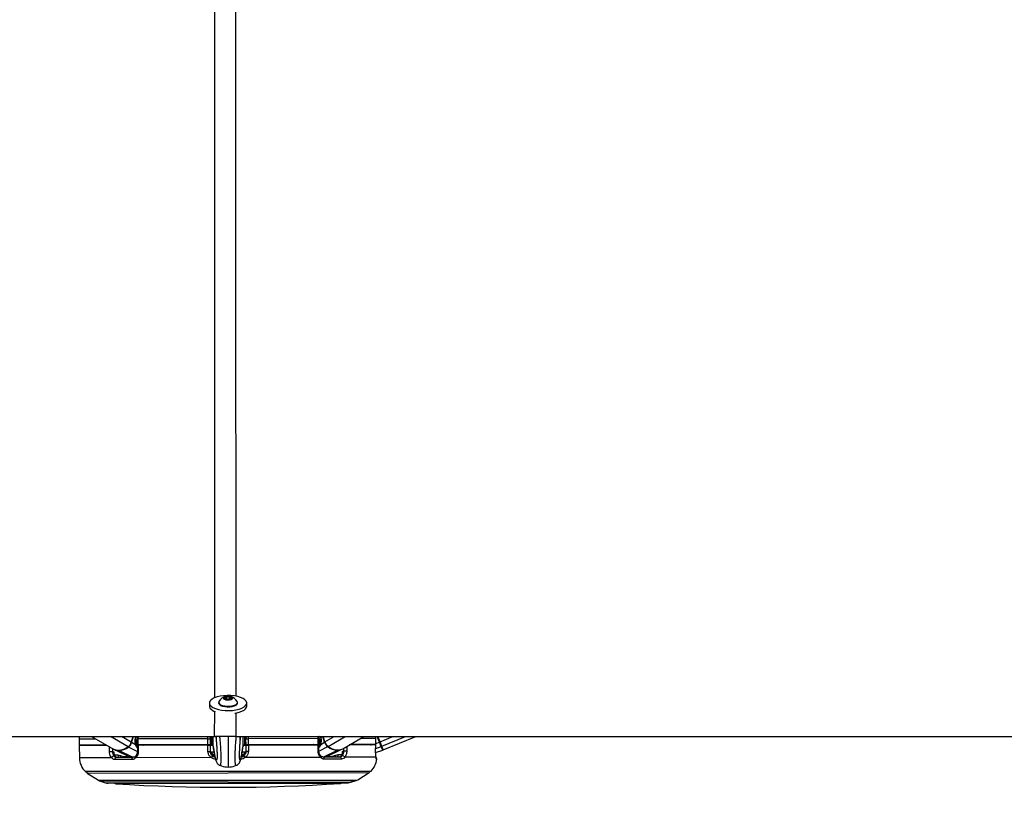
# Model space of a CAD drawing. Header units: millimetres. Extents: x 20 to 26059, y 28 to 17777.
# Tile 33 of 72: x 12293 to 13284, y 6688 to 7491. Entities that reach past the tile are written whole.
import ezdxf

# ---------------------------------------------------------------- set-up
doc = ezdxf.new("R2010")
doc.units = ezdxf.units.MM
doc.header["$LTSCALE"] = 2
doc.layers.add('COMPONENT_GEOMETRY', color=7, linetype='Continuous')
doc.styles.add('SLDTEXTSTYLE0', font='TXT', dxfattribs={"width": 0.75})
doc.dimstyles.new('SLDDIMSTYLE0', dxfattribs={"dimtxt": 150, "dimasz": 6.604, "dimexe": 0, "dimexo": 0.0625, "dimgap": 37.5, "dimtad": 0, "dimtih": 1, "dimtoh": 1, "dimdec": 0, "dimrnd": 1e-09, "dimzin": 12, "dimdsep": 46, "dimtxsty": 'SLDTEXTSTYLE0', "dimsah": 1, "dimcen": 0.09, "dimadec": 0, "dimazin": 3, "dimtfac": 1, "dimtdec": 0, "dimtofl": 0, "dimtmove": 0, "dimatfit": 3, "dimfxl": 1, "dimfrac": 2, "dimtolj": 1, "dimtzin": 12, "dimarcsym": 0})

# ---------------------------------------------------------------- blocks, each defined once
blk = doc.blocks.new('_D_4')
at = {"layer": 'COMPONENT_GEOMETRY', "color": 7}
for p, q in [((14297, 6769.33), (14297, 4759.84)), ((13996.9, 4729.37), (13951.19, 4729.37)), ((13951.19, 4729.37), (13951.19, 4491.25)), ((14597.1, 4729.37), (14642.81, 4729.37)), ((14642.81, 4729.37), (14642.81, 4491.25)), ((13951.19, 4491.25), (13996.9, 4491.25)), ((14642.81, 4491.25), (14597.1, 4491.25)), ((14297, 2257.33), (14297, 4266.82)), ((9418, 2257.33), (14303.35, 2257.33))]:
    blk.add_line(p, q, dxfattribs=at)
for points in [[(14297, 6769.33), (14295.98, 6762.73), (14298.02, 6762.73)], [(14297, 2257.33), (14298.02, 2263.93), (14295.98, 2263.93)]]:
    blk.add_solid(points, dxfattribs=at)
at = {"layer": 'COMPONENT_GEOMETRY', "color": 7, "char_height": 150, "attachment_point": 1, "style": 'SLDTEXTSTYLE0'}
for s, insert in [('7\'4.82"', (13996.9, 4684.61)), ('2256mm', (13887.83, 4460.18))]:
    blk.add_mtext(s, dxfattribs=dict(at, insert=insert))

msp = doc.modelspace()

# ---------------------------------------------------------------- linework, layer by layer
at = {"color": 7, "linetype": 'Continuous', "lineweight": 25}
for p, q in [((12483.91, 6803.07), (12483.91, 6799.86)), ((12493.2, 6803.78), (12493.21, 6803.09)), ((12499.24, 6808.24), (12501.21, 6809.4)), ((12500.73, 6806.99), (12499.24, 6808.24)), ((12504.18, 6806.88), (12500.73, 6806.99)), ((12501.21, 6809.4), (12504.66, 6809.29)), ((12501.22, 6806.97), (12501.21, 6809.4)), ((12506.15, 6808.03), (12504.18, 6806.88)), ((12504.66, 6809.29), (12506.15, 6808.03)), ((12504.67, 6807.17), (12504.66, 6809.29)), ((12512.21, 6803.12), (12512.2, 6803.82)), ((12521.51, 6799.94), (12521.51, 6803.14)), ((10035.96, 6769.33), (12489.23, 6769.33)), ((12352.78, 6766.85), (12352.79, 6760.85)), ((12379.95, 6760.9), (12352.79, 6760.85)), ((12380.81, 6760.4), (12352.79, 6760.35)), ((12357.79, 6760.86), (12357.8, 6760.36)), ((12365.27, 6769.33), (12387.26, 6756.7)), ((12406.91, 6769.33), (12405.27, 6763.6)), ((12409.61, 6760.96), (12405.66, 6763.37)), ((12409.3, 6763.88), (12411.23, 6765.03)), ((12409.54, 6767.53), (12410.05, 6769.33)), ((12411.23, 6766.96), (12411.24, 6760.96)), ((12411.23, 6766.96), (12411.23, 6766.96)), ((12412.03, 6760.96), (12411.24, 6760.96)), ((12411.41, 6760.46), (12411.41, 6754.32)), ((12482.51, 6767.1), (12412.02, 6766.96)), ((12412.02, 6766.96), (12412.03, 6760.96)), ((12482.52, 6761.1), (12412.03, 6760.96)), ((12482.31, 6760.6), (12412.2, 6760.46)), ((12417.82, 6760.97), (12417.83, 6760.47)), ((12479.79, 6761.09), (12479.79, 6760.59)), ((12482.51, 6767.1), (12484.78, 6767.1)), ((12482.52, 6761.1), (12482.51, 6767.1)), ((12484.79, 6761.1), (12482.52, 6761.1)), ((12484.43, 6768.51), (12484.44, 6768.02)), ((12484.57, 6761.1), (12484.58, 6760.6)), ((12484.58, 6760.6), (12487.79, 6760.61)), ((12484.58, 6760.6), (12484.7, 6754.5)), ((12484.77, 6769.33), (12484.78, 6767.1)), ((12484.78, 6767.1), (12484.79, 6761.1)), ((12484.78, 6766.1), (12485.78, 6766.11)), ((12486.2, 6761.11), (12484.79, 6761.1)), ((12485.79, 6761.68), (12485.77, 6769.33)), ((12486.36, 6761.08), (12487.79, 6761.01)), ((12487.79, 6759.76), (12487.77, 6769.33)), ((12490.77, 6769.33), (12490.78, 6765.69)), ((12510.47, 6769.33), (14965.6, 6769.33)), ((12514.78, 6765.73), (12514.77, 6769.33)), ((12517.79, 6759.82), (12517.77, 6769.33)), ((12517.79, 6761.06), (12519.22, 6761.14)), ((12517.79, 6760.67), (12521, 6760.68)), ((12520.79, 6761.18), (12519.38, 6761.17)), ((12519.79, 6761.74), (12519.77, 6769.33)), ((12519.78, 6766.17), (12520.78, 6766.18)), ((12520.78, 6767.18), (12523.05, 6767.18)), ((12520.79, 6761.18), (12520.78, 6767.18)), ((12523.06, 6761.18), (12520.79, 6761.18)), ((12520.9, 6754.57), (12521, 6760.68)), ((12521, 6760.68), (12521.01, 6761.18)), ((12521.11, 6768.09), (12521.12, 6768.58)), ((12593.54, 6767.32), (12523.05, 6767.18)), ((12523.05, 6767.18), (12523.06, 6761.18)), ((12593.55, 6761.32), (12523.06, 6761.18)), ((12593.38, 6760.82), (12523.27, 6760.68)), ((12525.79, 6761.19), (12525.79, 6760.69)), ((12587.76, 6761.31), (12587.75, 6760.81)), ((12593.55, 6761.32), (12593.54, 6767.32)), ((12594.34, 6761.32), (12593.55, 6761.32)), ((12594.19, 6754.68), (12594.17, 6760.82)), ((12594.3, 6767.32), (12594.19, 6769.27)), ((12594.34, 6761.32), (12594.33, 6767.32)), ((12594.33, 6765.39), (12596.25, 6764.25)), ((12595.6, 6769.33), (12596.01, 6767.89)), ((12595.97, 6761.33), (12599.91, 6763.75)), ((12600.3, 6763.99), (12598.74, 6769.33)), ((12618.34, 6757.15), (12639.34, 6769.33)), ((12651.38, 6760.93), (12624.76, 6760.88)), ((12651.41, 6761.43), (12625.63, 6761.38)), ((12645.95, 6761.42), (12645.94, 6760.92)), ((12651.4, 6767.43), (12651.07, 6769.33)), ((12651.32, 6754.76), (12651.4, 6760.93)), ((12651.38, 6760.93), (12651.37, 6760.93)), ((12651.41, 6761.43), (12651.4, 6767.43)), ((12651.42, 6767.43), (12651.4, 6767.43)), ((12651.43, 6761.43), (12651.41, 6761.43)), ((12651.43, 6761.43), (12651.42, 6767.43)), ((12655.69, 6764.1), (12653.54, 6769.33)), ((12655.69, 6764.1), (12655.11, 6763.86)), ((12656.96, 6759.33), (12655.11, 6763.86)), ((12657.56, 6759.54), (12655.69, 6764.1)), ((12659.04, 6755.93), (12691.69, 6769.33)), ((12352.79, 6760.35), (12353.03, 6747.95)), ((12386.4, 6754.31), (12387.49, 6754.31)), ((12388.26, 6756.19), (12404.19, 6748.45)), ((12391.88, 6750.97), (12394.51, 6750.34)), ((12411.41, 6754.32), (12411.41, 6754.33)), ((12487.79, 6759.76), (12487.79, 6759.75)), ((12487.79, 6759.75), (12487.87, 6758.95)), ((12487.87, 6750.55), (12487.94, 6749.96)), ((12517.68, 6750.02), (12517.75, 6750.61)), ((12517.79, 6759.81), (12517.72, 6759.01)), ((12517.79, 6759.82), (12517.79, 6759.81)), ((12601.43, 6748.83), (12617.34, 6756.64)), ((12611.1, 6750.76), (12613.73, 6751.41)), ((12618.11, 6754.76), (12619.21, 6754.76)), ((12651.3, 6754.76), (12651.32, 6754.76)), ((12651.32, 6753.23), (12658.44, 6755.72)), ((12658.44, 6755.72), (12656.96, 6759.33)), ((12659.04, 6755.93), (12657.56, 6759.54)), ((12406.01, 6746.23), (12388.67, 6746.2)), ((12390.18, 6748.42), (12407.3, 6748.45)), ((12485.63, 6748.21), (12409.75, 6748.06)), ((12595.88, 6748.42), (12519.99, 6748.27)), ((12598.33, 6748.83), (12615.45, 6748.86)), ((12616.97, 6746.65), (12599.62, 6746.61)), ((12651.61, 6748.53), (12620.17, 6748.47)), ((12645.95, 6734.32), (12359.73, 6733.76)), ((12361, 6732.58), (12372.32, 6725.37)), ((12494.63, 6740.28), (12494.67, 6740.28)), ((12511.03, 6740.32), (12510.99, 6740.31)), ((12633.39, 6725.89), (12644.69, 6733.14)), ((12374.16, 6724.51), (12379.49, 6722.79)), ((12381.96, 6722.4), (12623.76, 6722.88)), ((12626.23, 6723.27), (12631.56, 6725.01))]:
    msp.add_line(p, q, dxfattribs=at)
at = {"color": 8, "linetype": 'Continuous', "lineweight": 25}
for p, q in [((12489.23, 6769.33), (12489.24, 6794.78)), ((12510.47, 6793.17), (12510.47, 6769.33)), ((12369.54, 6766.88), (12352.78, 6766.85)), ((12402.14, 6759.04), (12384.23, 6769.33)), ((12405.27, 6763.6), (12395.3, 6769.33)), ((12405.66, 6763.37), (12407.37, 6769.33)), ((12409.58, 6769.33), (12409.18, 6767.94)), ((12411.23, 6766.37), (12409.24, 6765.18)), ((12409.25, 6765.38), (12411.23, 6766.57)), ((12410.9, 6769.04), (12409.78, 6768.37)), ((12409.98, 6769.08), (12410.9, 6769.04)), ((12411.24, 6761.45), (12410.85, 6760.11)), ((12411.23, 6766.96), (12412.02, 6766.96)), ((12412.39, 6760.46), (12412.53, 6760.96)), ((12414.66, 6760.97), (12414.51, 6760.47)), ((12417.09, 6760.47), (12417.15, 6760.68)), ((12417.27, 6760.61), (12417.23, 6760.47)), ((12482.51, 6767.1), (12482.51, 6769.33)), ((12486.34, 6769.28), (12486.36, 6761.08)), ((12519.2, 6769.28), (12519.22, 6761.14)), ((12588.31, 6760.94), (12588.34, 6760.81)), ((12588.48, 6760.81), (12588.43, 6761.01)), ((12590.92, 6761.31), (12591.06, 6760.81)), ((12593.19, 6760.82), (12593.05, 6761.32)), ((12593.54, 6767.32), (12593.29, 6769.33)), ((12593.54, 6767.32), (12594.33, 6767.32)), ((12596.31, 6765.75), (12594.33, 6766.93)), ((12594.33, 6766.73), (12596.33, 6765.54)), ((12594.34, 6761.81), (12594.72, 6760.49)), ((12594.76, 6769.33), (12595.77, 6768.74)), ((12596.07, 6769.33), (12596.37, 6768.31)), ((12599.91, 6763.75), (12598.28, 6769.33)), ((12600.3, 6763.99), (12609.51, 6769.33)), ((12603.44, 6759.43), (12620.51, 6769.33)), ((12651.4, 6767.43), (12636.01, 6767.4)), ((12651.43, 6762.35), (12655.11, 6763.86)), ((12655.11, 6763.86), (12652.86, 6769.33)), ((12655.69, 6764.1), (12668.44, 6769.33)), ((12657.56, 6759.54), (12681.41, 6769.33)), ((12386.32, 6757.24), (12386.4, 6754.31)), ((12388.26, 6750.96), (12391.88, 6750.97)), ((12406.51, 6748.45), (12392.74, 6755.2)), ((12411.36, 6754.23), (12402.55, 6758.83)), ((12411.43, 6759.63), (12411.3, 6759.73)), ((12485.91, 6754.05), (12488.55, 6754.06)), ((12517.01, 6754.12), (12519.69, 6754.12)), ((12594.22, 6754.58), (12603.03, 6759.22)), ((12599.11, 6748.83), (12612.86, 6755.63)), ((12613.73, 6751.41), (12617.35, 6751.41)), ((12619.21, 6754.76), (12619.27, 6757.69)), ((12651.35, 6757.3), (12656.96, 6759.33)), ((12385.45, 6748.01), (12353.03, 6747.95)), ((12489.33, 6749.96), (12487.94, 6749.96)), ((12517.68, 6750.02), (12516.29, 6750.02)), ((12652.49, 6746.72), (12651.98, 6746.72)), ((12646.65, 6734.61), (12359.03, 6734.04)), ((12361, 6732.58), (12644.69, 6733.14)), ((12372.32, 6725.37), (12633.39, 6725.89)), ((12374.16, 6724.51), (12631.56, 6725.01)), ((12379.49, 6722.79), (12626.23, 6723.27)), ((12615.88, 6722.24), (12389.85, 6721.79))]:
    msp.add_line(p, q, dxfattribs=at)
at = {"color": 7, "linetype": 'Continuous', "lineweight": 25, "flags": 128}
for points in [[(12484.44, 6801.28), (12485.66, 6799.88), (12487.54, 6798.6), (12490, 6797.5), (12492.94, 6796.62), (12496.27, 6795.98), (12499.84, 6795.61), (12503.52, 6795.54), (12507.16, 6795.75), (12510.64, 6796.25), (12513.81, 6797.01), (12516.56, 6798.01), (12518.77, 6799.2), (12520.37, 6800.54), (12521.29, 6801.98), (12521.49, 6803.46), (12520.97, 6804.93), (12519.75, 6806.33), (12517.87, 6807.6), (12515.41, 6808.71), (12512.47, 6809.59), (12509.14, 6810.23), (12505.57, 6810.59), (12501.89, 6810.67), (12498.25, 6810.45), (12494.77, 6809.96), (12491.6, 6809.2), (12488.85, 6808.2), (12486.64, 6807.01), (12485.04, 6805.67), (12484.13, 6804.23), (12483.92, 6802.75), (12484.44, 6801.28)], [(12502.31, 6806.23), (12504.15, 6806.32), (12505.77, 6806.69), (12506.92, 6807.27), (12507.43, 6807.99), (12507.22, 6808.73), (12506.31, 6809.38), (12504.86, 6809.84), (12503.08, 6810.05), (12501.24, 6809.96), (12499.62, 6809.59), (12498.47, 6809), (12497.96, 6808.28), (12498.17, 6807.54), (12499.08, 6806.89), (12500.53, 6806.43), (12502.31, 6806.23)], [(12493.21, 6803.09), (12493.28, 6802.61), (12493.95, 6801.61), (12495.26, 6800.71), (12497.13, 6800), (12499.41, 6799.51), (12501.94, 6799.29)], [(12493.44, 6804.63), (12493.31, 6804.35), (12493.28, 6803.31), (12493.94, 6802.3), (12495.26, 6801.41), (12497.13, 6800.69), (12499.41, 6800.2), (12501.94, 6799.98)], [(12501.94, 6799.98), (12504.52, 6800.05), (12506.97, 6800.39), (12509.1, 6800.98), (12510.76, 6801.78), (12511.82, 6802.74), (12512.2, 6803.77), (12511.97, 6804.66)], [(12501.94, 6799.29), (12504.52, 6799.35), (12506.97, 6799.69), (12509.1, 6800.29), (12510.76, 6801.09), (12511.82, 6802.04), (12512.2, 6803.07), (12512.21, 6803.12)], [(12483.91, 6799.86), (12483.93, 6799.54), (12484.45, 6798.07)], [(12509.49, 6792.85), (12510.65, 6793.05), (12513.82, 6793.81), (12516.57, 6794.8), (12518.78, 6795.99), (12520.37, 6797.34), (12521.29, 6798.78), (12521.51, 6799.94)], [(12352.97, 6769.39), (12352.91, 6768.97), (12352.78, 6766.85)], [(12412.2, 6760.46), (12412.2, 6756.46), (12412.2, 6754.29)], [(12482.43, 6754.43), (12482.35, 6758.42), (12482.31, 6760.6)], [(12523.27, 6760.68), (12523.21, 6756.68), (12523.18, 6754.51)], [(12593.4, 6754.64), (12593.39, 6758.64), (12593.38, 6760.82)], [(12651.3, 6754.76), (12651.35, 6758.76), (12651.38, 6760.93)], [(12383.39, 6754.23), (12383.68, 6754.24), (12384.03, 6754.25), (12384.43, 6754.26), (12384.84, 6754.27), (12385.27, 6754.28), (12385.68, 6754.29), (12386.06, 6754.3), (12386.4, 6754.31)], [(12402.14, 6759.04), (12399.68, 6757.48), (12397.19, 6756.34), (12394.72, 6755.65), (12392.32, 6755.41), (12390.06, 6755.64), (12387.98, 6756.32), (12387.26, 6756.7)], [(12622.21, 6754.7), (12621.92, 6754.71), (12621.57, 6754.71), (12621.18, 6754.72), (12620.76, 6754.73), (12620.33, 6754.74), (12619.92, 6754.75), (12619.54, 6754.76), (12619.21, 6754.76)], [(12406.01, 6746.23), (12406.01, 6746.65), (12406.07, 6747.06), (12406.18, 6747.45), (12406.33, 6747.79), (12406.54, 6748.07), (12406.77, 6748.28), (12407.03, 6748.41), (12407.3, 6748.45)], [(12599.62, 6746.61), (12599.62, 6747.03), (12599.56, 6747.44), (12599.45, 6747.83), (12599.29, 6748.16), (12599.09, 6748.45), (12598.86, 6748.65), (12598.6, 6748.78), (12598.33, 6748.83)]]:
    msp.add_lwpolyline(points, dxfattribs=at)
at = {"color": 8, "linetype": 'Continuous', "lineweight": 25, "flags": 128}
for points in [[(12409.18, 6767.94), (12409.34, 6767.83), (12409.46, 6767.73), (12409.52, 6767.63), (12409.54, 6767.54), (12409.53, 6767.52)], [(12409.61, 6760.96), (12409.75, 6761.13), (12409.85, 6761.3), (12409.9, 6761.45), (12409.9, 6761.59), (12409.88, 6761.65)], [(12417.15, 6760.68), (12417.22, 6760.85), (12417.27, 6760.97)], [(12588.43, 6761.01), (12588.36, 6761.19), (12588.3, 6761.31)], [(12595.97, 6761.33), (12595.82, 6761.5), (12595.72, 6761.66), (12595.67, 6761.81), (12595.67, 6761.95), (12595.69, 6762.01)], [(12596.37, 6768.31), (12596.21, 6768.2), (12596.09, 6768.09), (12596.03, 6767.99), (12596.01, 6767.91), (12596.01, 6767.89)], [(12383.39, 6754.23), (12383.29, 6758.23), (12383.27, 6758.99)], [(12594.13, 6759.97), (12594.15, 6759.99), (12594.27, 6760.08)], [(12622.31, 6759.46), (12622.26, 6756.88), (12622.21, 6754.7)], [(12409.75, 6748.06), (12409.57, 6748.39), (12409.46, 6748.7), (12409.42, 6748.99), (12409.44, 6749.24), (12409.52, 6749.44), (12409.61, 6749.54)], [(12486.8, 6750.08), (12487.33, 6749.98), (12487.94, 6749.96)], [(12518.52, 6750.07), (12518.28, 6750.04), (12517.68, 6750.02)], [(12595.88, 6748.42), (12596.05, 6748.75), (12596.16, 6749.07), (12596.21, 6749.36), (12596.18, 6749.61), (12596.1, 6749.81), (12596.03, 6749.89)]]:
    msp.add_lwpolyline(points, dxfattribs=at)
at = {"color": 7, "linetype": 'Continuous', "lineweight": 25}
for centre, radius, start, end in [((12502.71, 6799.43), 10.63, 102.30886, 150.75483), ((12502.71, 6799.43), 10.63, 29.46988, 77.91585), ((12492.9, 6804.56), 10.65, 217.4979, 253.63346), ((12396.89, 6765.99), 8.71, 307.09812, 344.11326), ((12397.32, 6765.74), 8.67, 307.09812, 344.11326), ((12420.94, 6767.12), 7.47, 239.58617, 240.65072), ((12486.39, 6761.68), 0.6, 180.11235, 267.11235), ((12519.19, 6761.74), 0.6, 273.11235, 0.11235), ((12584.62, 6767.44), 7.47, 299.57399, 300.63854), ((12608.23, 6766.15), 8.67, 196.11145, 233.12659), ((12608.67, 6766.41), 8.71, 196.11145, 233.12659), ((12392.6, 6765.26), 10.06, 244.41207, 270.7902), ((12391.97, 6772.38), 17.19, 272.58059, 307.98881), ((12482.29, 6793.34), 38.91, 270.19935, 273.54596), ((12488.76, 6753.96), 2.86, 178.20162, 267.02705), ((12516.84, 6754.02), 2.86, 273.19766, 2.02309), ((12523.16, 6793.42), 38.91, 266.67875, 270.02536), ((12613.56, 6772.81), 17.19, 232.2359, 267.64412), ((12612.69, 6770.06), 14.09, 228.95338, 293.62542), ((12612.94, 6765.75), 10.12, 269.51079, 295.73636), ((12656.82, 6759.87), 0.561, 284.68, 15.77091), ((12658.25, 6756.29), 0.6, 289.31509, 22.31509), ((12373.03, 6748.33), 20, 181.11235, 225.60069), ((12387.99, 6746.85), 2.8, 92.50858, 155.43885), ((12390.5, 6746.58), 1.87, 99.79491, 191.67613), ((12491.54, 6744.44), 7.01, 129.65386, 147.48472), ((12514.1, 6744.48), 7.01, 32.73999, 50.57085), ((12615.13, 6747.02), 1.87, 348.54858, 80.4298), ((12617.64, 6747.3), 2.8, 24.78586, 87.71613), ((12632.6, 6748.84), 20, 314.62401, 353.89615), ((12650.5, 6746.93), 2, 353.89615, 54.30668), ((12359.73, 6734.76), 1, 225.60069, 270.11235), ((12361.54, 6733.43), 1, 160.4726, 237.51628), ((12644.15, 6733.98), 1, 302.70843, 19.75211), ((12645.95, 6735.32), 1, 270.11235, 314.62401), ((12376.62, 6732.12), 8, 237.51628, 252.11235), ((12381.95, 6730.4), 8, 252.11235, 270.11235), ((12389.98, 6723.79), 2, 223.36539, 266.28613), ((12499.55, 8411.8), 1693.56, 266.28613, 273.93858), ((12615.74, 6724.23), 2, 273.93858, 316.85932), ((12623.75, 6730.88), 8, 270.11235, 288.11235), ((12629.07, 6732.62), 8, 288.11235, 302.70843)]:
    msp.add_arc(centre, radius, start, end, dxfattribs=at)
at = {"color": 8, "linetype": 'Continuous', "lineweight": 25}
for centre, radius, start, end in [((12404.8, 6761.85), 1.75, 60.44772, 75.02887), ((12419.52, 6769.67), 11.3, 209.48344, 223.71873), ((12420.87, 6770.43), 11.48, 209.31214, 212.89491), ((12410.45, 6769.71), 0.802, 303.68389, 331.54113), ((12418.71, 6760.2), 1.49, 148.7985, 164.12056), ((12586.87, 6760.53), 1.49, 16.10415, 31.42621), ((12586.02, 6770), 11.3, 316.50598, 330.74127), ((12584.67, 6770.75), 11.48, 327.3298, 330.91257), ((12600.78, 6762.23), 1.75, 105.19584, 119.77699), ((12643.17, 6765.63), 5.47, 300.59718, 309.72173), ((12395.17, 6750.85), 3.29, 177.92153, 227.58808), ((12392.96, 6755.62), 0.472, 205.9905, 241.90685), ((12403.07, 6759.72), 1.03, 216.31857, 239.89059), ((12412.01, 6758.77), 4.49, 262.28781, 272.42046), ((12487.7, 6753.68), 3.13, 232.98697, 273.08167), ((12517.9, 6753.74), 3.13, 267.13547, 307.94843), ((12593.58, 6759.01), 4.37, 267.6969, 278.09435), ((12602.51, 6760.11), 1.03, 300.33412, 323.90614), ((12608.25, 6749.96), 2.96, 337.94534, 15.68945), ((12610.45, 6751.27), 3.29, 312.63662, 2.30318), ((12612.63, 6756.05), 0.472, 298.31786, 334.23421), ((12397.37, 6749.55), 2.96, 164.53526, 202.27937), ((12649.99, 6746.93), 2.01, 353.91304, 25.75102)]:
    msp.add_arc(centre, radius, start, end, dxfattribs=at)
at = {"color": 7, "linetype": 'Continuous', "lineweight": 25}
for centre, major_axis, start_param, end_param in [((12413.75, 6765.16), (0.17, 7.38), 1.200482, 2.191148), ((12591.81, 6765.51), (-0.2, 7.38), 4.092037, 5.082703)]:
    msp.add_ellipse(centre, major_axis=major_axis, ratio=0.672558, start_param=start_param, end_param=end_param, dxfattribs=at)
at = {"color": 8, "linetype": 'Continuous', "lineweight": 25}
for points, knots in [([(12489.25, 6808.19), (12489.29, 6977.22), (12489.35, 7237.81), (12489.62, 7590.03), (12489.86, 7814.18), (12490.35, 7946.84), (12490.51, 7987.83)], [0, 0, 0, 0, 0.429949, 0.662883, 0.895816, 1, 1, 1, 1]), ([(12509.2, 7987.83), (12509.39, 7933.63), (12509.94, 7775.29), (12510.24, 7408.93), (12510.4, 7070.5), (12510.45, 6836.13), (12510.46, 6809.86)], [0, 0, 0, 0, 0.137943, 0.402989, 0.933082, 1, 1, 1, 1]), ([(13042.05, 7987.83), (13128.31, 7933.63), (13380.29, 7775.29), (13963.12, 7408.93), (14499.64, 7071.68), (14870.59, 6838.49), (14910.5, 6813.41)], [0, 0, 0, 0, 0.1383598, 0.4042051, 0.9358983, 1, 1, 1, 1]), ([(12410.9, 6769.04), (12411.05, 6769.03), (12411.21, 6769.02), (12411.35, 6768.92), (12411.35, 6768.92)], [0, 0, 0, 0, 0.978379, 1, 1, 1, 1]), ([(12412.27, 6769.33), (12412.17, 6768.83), (12412.01, 6768.05), (12412.01, 6767.25), (12412.02, 6766.96)], [0, 0, 0, 0, 0.646108, 1, 1, 1, 1]), ([(12416.62, 6760.97), (12416.72, 6760.92), (12416.92, 6760.81), (12417.08, 6760.72), (12417.15, 6760.68)], [0, 0, 0, 0, 0.51956, 1, 1, 1, 1]), ([(12494.67, 6740.28), (12494.76, 6740.25), (12494.96, 6740.19), (12495.19, 6740.55), (12495.38, 6741.13), (12495.49, 6741.74), (12495.6, 6742.63), (12495.66, 6743.77), (12495.7, 6744.98), (12495.72, 6746.07), (12495.72, 6747.32), (12495.71, 6748.71), (12495.7, 6750.29), (12495.67, 6751.95), (12495.62, 6753.91), (12495.54, 6756.12), (12495.36, 6759.6), (12495.04, 6763.8), (12494.72, 6767.41), (12494.52, 6769.15), (12494.49, 6769.49)], [0, 0, 0, 0, 0.077581, 0.180909, 0.225333, 0.270009, 0.323432, 0.37806, 0.409281, 0.441156, 0.468508, 0.50074, 0.534096, 0.56829, 0.603321, 0.655973, 0.709797, 0.837577, 0.96894, 1, 1, 1, 1]), ([(12502.77, 6769.33), (12502.77, 6768.9), (12502.77, 6767.75), (12502.78, 6765.78), (12502.78, 6763.01), (12502.79, 6760.45), (12502.79, 6757.98), (12502.8, 6756.13), (12502.8, 6754.34), (12502.8, 6752.5), (12502.81, 6751), (12502.81, 6749.34), (12502.81, 6747.9), (12502.82, 6746.39), (12502.82, 6745.02), (12502.82, 6743.93), (12502.82, 6742.8), (12502.83, 6741.94), (12502.83, 6741.09), (12502.83, 6740.43), (12502.83, 6739.83), (12502.83, 6739.38), (12502.83, 6739.01), (12502.83, 6738.77), (12502.83, 6738.66), (12502.83, 6738.68), (12502.83, 6738.69)], [0, 0, 0, 0, 0.034933, 0.093269, 0.151794, 0.241031, 0.271016, 0.314909, 0.359338, 0.381273, 0.425895, 0.448719, 0.481474, 0.515185, 0.54794, 0.581519, 0.605627, 0.654695, 0.679623, 0.722394, 0.765505, 0.809379, 0.853419, 0.912275, 0.971325, 1, 1, 1, 1]), ([(12510.99, 6740.31), (12510.9, 6740.29), (12510.7, 6740.22), (12510.46, 6740.58), (12510.28, 6741.16), (12510.16, 6741.77), (12510.05, 6742.66), (12509.98, 6743.79), (12509.94, 6745.01), (12509.92, 6746.1), (12509.91, 6747.35), (12509.91, 6748.74), (12509.91, 6750.32), (12509.94, 6751.98), (12509.98, 6753.94), (12510.06, 6756.15), (12510.22, 6759.63), (12510.53, 6763.83), (12510.83, 6767.44), (12511.02, 6769.19), (12511.06, 6769.52)], [0, 0, 0, 0, 0.077478, 0.180817, 0.225247, 0.269927, 0.323356, 0.37799, 0.409215, 0.441094, 0.468449, 0.500684, 0.534044, 0.568241, 0.603276, 0.655934, 0.709764, 0.837559, 0.968937, 1, 1, 1, 1]), ([(12523.04, 6769.33), (12523.04, 6768.9), (12523.04, 6768.2), (12523.05, 6767.47), (12523.05, 6767.18)], [0, 0, 0, 0, 0.610027, 1, 1, 1, 1]), ([(12588.96, 6761.31), (12588.85, 6761.25), (12588.66, 6761.15), (12588.5, 6761.06), (12588.43, 6761.01)], [0, 0, 0, 0, 0.51956, 1, 1, 1, 1]), ([(12594.39, 6769.33), (12594.33, 6769.33), (12594.26, 6769.32), (12594.19, 6769.27), (12594.19, 6769.27)], [0, 0, 0, 0, 0.933662, 1, 1, 1, 1]), ([(12646.48, 6760.92), (12646.55, 6760.96), (12646.78, 6761.07), (12646.94, 6761.28), (12647.05, 6761.42)], [0, 0, 0, 0, 0.294349, 1, 1, 1, 1]), ([(12491.6, 6747.73), (12491.59, 6747.67), (12491.57, 6747.31), (12491.51, 6746.91), (12491.43, 6746.43), (12491.3, 6745.94), (12491.11, 6745.61), (12490.87, 6745.63), (12490.62, 6745.95), (12490.33, 6746.58), (12490, 6747.59), (12489.59, 6749.21), (12489.12, 6751.45), (12488.64, 6754.17), (12488.19, 6756.94), (12487.92, 6758.82), (12487.79, 6759.76)], [0, 0, 0, 0, 0.005086, 0.032297, 0.058827, 0.085526, 0.153101, 0.22144, 0.286993, 0.352772, 0.445359, 0.538235, 0.668783, 0.799794, 0.899819, 1, 1, 1, 1]), ([(12514.02, 6747.88), (12514.03, 6747.78), (12514.06, 6747.39), (12514.12, 6746.95), (12514.2, 6746.47), (12514.34, 6745.98), (12514.53, 6745.66), (12514.77, 6745.68), (12515.02, 6746), (12515.3, 6746.63), (12515.62, 6747.64), (12516.03, 6749.26), (12516.49, 6751.5), (12516.97, 6754.22), (12517.4, 6757), (12517.66, 6758.88), (12517.79, 6759.82)], [0, 0, 0, 0, 0.008339, 0.035462, 0.061905, 0.088516, 0.15587, 0.223986, 0.289324, 0.354889, 0.447173, 0.539745, 0.669867, 0.800449, 0.900147, 1, 1, 1, 1]), ([(12603.65, 6749.92), (12604.34, 6749.72), (12606.81, 6748.97), (12609.3, 6750.01), (12611.1, 6750.76)], [0, 0, 0, 0, 0.275775, 1, 1, 1, 1]), ([(12394.51, 6750.34), (12395.58, 6749.89), (12398.07, 6748.83), (12400.64, 6749.23), (12402.11, 6749.46)], [0, 0, 0, 0, 0.429025, 1, 1, 1, 1])]:
    msp.add_open_spline(points, degree=3, knots=knots, dxfattribs=at)
at = {"color": 7, "linetype": 'Continuous', "lineweight": 25}
for points, knots in [([(14965.6, 6769.33), (14676.18, 6951.31), (14241.11, 7224.85), (13660.55, 7590.03), (13304.28, 7814.18), (13093.86, 7946.84), (13028.83, 7987.83)], [0, 0, 0, 0, 0.4481331, 0.6736362, 0.8991393, 1, 1, 1, 1]), ([(15997.57, 6769.33), (15588.21, 6951.31), (14972.87, 7224.85), (14151.56, 7590.03), (13647.47, 7814.18), (13349.41, 7946.84), (13257.29, 7987.83)], [0, 0, 0, 0, 0.448133, 0.673636, 0.899139, 1, 1, 1, 1]), ([(12409.88, 6761.65), (12409.77, 6761.91), (12409.46, 6762.68), (12409.17, 6764.21), (12409.18, 6766), (12409.43, 6767.07), (12409.54, 6767.53)], [0, 0, 0, 0, 0.1528544, 0.4573089, 0.763686, 1, 1, 1, 1]), ([(12409.61, 6760.96), (12409.85, 6760.21), (12410.28, 6758.89), (12411.11, 6758.17), (12411.48, 6757.86)], [0, 0, 0, 0, 0.566074, 1, 1, 1, 1]), ([(12411.34, 6759.78), (12411.19, 6759.85), (12410.81, 6760.04), (12410.34, 6760.68), (12410.02, 6761.4), (12409.89, 6761.69)], [0, 0, 0, 0, 0.260018, 0.708, 1, 1, 1, 1]), ([(12411.41, 6769.33), (12411.35, 6768.97), (12411.21, 6768.19), (12411.26, 6767.39), (12411.28, 6766.96)], [0, 0, 0, 0, 0.460346, 1, 1, 1, 1]), ([(12411.43, 6760.46), (12411.43, 6760.46), (12411.43, 6760.46), (12411.69, 6760.46), (12412.03, 6760.46), (12412.2, 6760.46)], [0, 0, 0, 0, 0.24753, 0.612595, 1, 1, 1, 1]), ([(12482.31, 6760.6), (12482.53, 6760.6), (12482.98, 6760.6), (12483.62, 6760.6), (12484.14, 6760.6), (12484.51, 6760.6), (12484.55, 6760.6), (12484.58, 6760.6)], [0, 0, 0, 0, 0.197556, 0.39511, 0.592696, 0.790302, 1, 1, 1, 1]), ([(12510.47, 6769.33), (12510.14, 6769.33), (12508.38, 6769.33), (12505.02, 6769.33), (12500.2, 6769.33), (12495.15, 6769.33), (12491.48, 6769.33), (12489.54, 6769.33), (12489.23, 6769.33)], [0, 0, 0, 0, 0.048742, 0.260976, 0.479356, 0.712229, 0.953919, 1, 1, 1, 1]), ([(12490.46, 6769.33), (12490.52, 6768.67), (12490.66, 6767.15), (12490.85, 6764.88), (12491.03, 6762.6), (12491.18, 6760.52), (12491.33, 6758.31), (12491.45, 6756.22), (12491.55, 6754.28), (12491.61, 6752.86), (12491.65, 6751.7), (12491.67, 6750.95), (12491.68, 6750.3), (12491.68, 6749.81), (12491.68, 6749.32), (12491.66, 6748.86), (12491.64, 6748.26), (12491.61, 6747.94), (12491.6, 6747.73)], [0, 0, 0, 0, 0.1115353, 0.2554391, 0.3527164, 0.450275, 0.5491652, 0.6488842, 0.7135749, 0.7793371, 0.8095522, 0.8403559, 0.8604412, 0.8812078, 0.8982822, 0.9236041, 0.9495478, 1, 1, 1, 1]), ([(12515.08, 6769.33), (12515.02, 6768.68), (12514.89, 6767.18), (12514.71, 6764.93), (12514.54, 6762.65), (12514.4, 6760.57), (12514.26, 6758.35), (12514.14, 6756.26), (12514.05, 6754.33), (12514, 6752.9), (12513.96, 6751.75), (12513.95, 6751), (12513.94, 6750.35), (12513.94, 6749.85), (12513.95, 6749.36), (12513.96, 6748.9), (12513.98, 6748.35), (12514.01, 6748.06), (12514.02, 6747.88)], [0, 0, 0, 0, 0.110007, 0.255425, 0.353726, 0.452311, 0.552242, 0.653011, 0.718382, 0.784836, 0.81537, 0.846497, 0.866794, 0.887779, 0.905033, 0.930622, 0.956838, 1, 1, 1, 1]), ([(12520.78, 6767.18), (12520.78, 6767.42), (12520.77, 6768.16), (12520.77, 6768.86), (12520.77, 6769.33)], [0, 0, 0, 0, 0.34008, 1, 1, 1, 1]), ([(12521, 6760.68), (12521.02, 6760.68), (12521.06, 6760.68), (12521.41, 6760.68), (12521.92, 6760.68), (12522.57, 6760.68), (12523.03, 6760.68), (12523.27, 6760.68)], [0, 0, 0, 0, 0.1975557, 0.39511, 0.5926965, 0.790302, 1, 1, 1, 1]), ([(12593.38, 6760.82), (12593.54, 6760.82), (12593.87, 6760.82), (12594.14, 6760.82), (12594.14, 6760.82), (12594.15, 6760.82)], [0, 0, 0, 0, 0.3654442, 0.7308859, 1, 1, 1, 1]), ([(12595.97, 6761.33), (12595.73, 6760.58), (12595.31, 6759.25), (12594.47, 6758.53), (12594.11, 6758.21)], [0, 0, 0, 0, 0.566074, 1, 1, 1, 1]), ([(12595.69, 6762.02), (12595.66, 6761.95), (12595.45, 6761.45), (12595, 6760.73), (12594.55, 6760.18), (12594.2, 6760.08), (12594.13, 6760.05)], [0, 0, 0, 0, 0.0687156, 0.4626554, 0.8776882, 1, 1, 1, 1]), ([(12596.01, 6767.89), (12596.09, 6767.6), (12596.32, 6766.71), (12596.42, 6765.1), (12596.2, 6763.35), (12595.85, 6762.42), (12595.69, 6762.01)], [0, 0, 0, 0, 0.153797, 0.459145, 0.765353, 1, 1, 1, 1]), ([(12385.45, 6748.01), (12385.15, 6748.42), (12384.42, 6749.41), (12383.62, 6751.56), (12383.47, 6753.34), (12383.39, 6754.23)], [0, 0, 0, 0, 0.260354, 0.63069, 1, 1, 1, 1]), ([(12386.4, 6754.31), (12386.45, 6753.64), (12386.57, 6752.31), (12387.14, 6750.69), (12387.66, 6749.95), (12387.87, 6749.64)], [0, 0, 0, 0, 0.370015, 0.740315, 1, 1, 1, 1]), ([(12387.49, 6754.31), (12387.55, 6753.64), (12387.66, 6752.3), (12388.34, 6750.53), (12389.33, 6749.2), (12390.4, 6748.51), (12391.11, 6748.45), (12391.38, 6748.42)], [0, 0, 0, 0, 0.215288, 0.430555, 0.64649, 0.863795, 1, 1, 1, 1]), ([(12411.36, 6754.32), (12411.37, 6754.1), (12411.43, 6753.24), (12411.04, 6751.8), (12410.38, 6750.37), (12409.8, 6749.8), (12409.57, 6749.57)], [0, 0, 0, 0, 0.11736, 0.44954, 0.77994, 1, 1, 1, 1]), ([(12412.2, 6754.29), (12412.18, 6753.76), (12412.11, 6752.33), (12411.38, 6750.12), (12410.39, 6748.69), (12409.79, 6748.1), (12409.75, 6748.06)], [0, 0, 0, 0, 0.220493, 0.593656, 0.970348, 1, 1, 1, 1]), ([(12485.63, 6748.21), (12485.16, 6748.62), (12484.01, 6749.61), (12482.75, 6751.75), (12482.53, 6753.54), (12482.43, 6754.43)], [0, 0, 0, 0, 0.2603539, 0.6306901, 1, 1, 1, 1]), ([(12484.7, 6754.5), (12484.78, 6753.83), (12484.94, 6752.5), (12485.87, 6750.89), (12486.72, 6750.14), (12487.07, 6749.84)], [0, 0, 0, 0, 0.370015, 0.740315, 1, 1, 1, 1]), ([(12484.72, 6753.28), (12484.75, 6753.48), (12484.82, 6753.94), (12485.51, 6754.01), (12485.91, 6754.05)], [0, 0, 0, 0, 0.416459, 1, 1, 1, 1]), ([(12487.84, 6758.95), (12487.92, 6758.38), (12488.23, 6756.23), (12488.76, 6752.97), (12489.46, 6749.21), (12490.06, 6746.6), (12490.64, 6744.77), (12491.14, 6743.6), (12491.73, 6742.58), (12492.57, 6741.57), (12493.53, 6740.73), (12494.36, 6740.41), (12494.67, 6740.29)], [0, 0, 0, 0, 0.071934, 0.273706, 0.465638, 0.670074, 0.77298, 0.856585, 0.908674, 0.943648, 0.978715, 1, 1, 1, 1]), ([(12488.62, 6751.11), (12488.39, 6751.09), (12488.11, 6751.06), (12487.88, 6750.87), (12487.87, 6750.69), (12487.87, 6750.55)], [0, 0, 0, 0, 0.4777955, 0.5837518, 1, 1, 1, 1]), ([(12510.99, 6740.31), (12511.25, 6740.41), (12511.98, 6740.69), (12512.88, 6741.43), (12513.65, 6742.26), (12514.16, 6743.04), (12514.58, 6743.82), (12515.02, 6744.89), (12515.56, 6746.61), (12516.17, 6749.26), (12516.85, 6753.07), (12517.38, 6756.38), (12517.67, 6758.49), (12517.74, 6759.01)], [0, 0, 0, 0, 0.017868, 0.04941, 0.081204, 0.116124, 0.159278, 0.224554, 0.330587, 0.529323, 0.73222, 0.934515, 1, 1, 1, 1]), ([(12517.75, 6750.61), (12517.75, 6750.67), (12517.77, 6750.9), (12517.61, 6751.07), (12517.29, 6751.16), (12517.11, 6751.16), (12517, 6751.17)], [0, 0, 0, 0, 0.167609, 0.639669, 0.784651, 1, 1, 1, 1]), ([(12518.55, 6749.9), (12518.59, 6749.93), (12519.16, 6750.38), (12520.1, 6751.45), (12520.79, 6753.1), (12520.87, 6754.17), (12520.9, 6754.57)], [0, 0, 0, 0, 0.029546, 0.405549, 0.779029, 1, 1, 1, 1]), ([(12519.69, 6754.12), (12519.85, 6754.11), (12520.47, 6754.09), (12520.85, 6753.82), (12520.88, 6753.44), (12520.88, 6753.36)], [0, 0, 0, 0, 0.2131405, 0.8337071, 1, 1, 1, 1]), ([(12523.18, 6754.51), (12523.13, 6753.97), (12523.03, 6752.54), (12522.09, 6750.34), (12520.82, 6748.91), (12520.05, 6748.32), (12519.99, 6748.27)], [0, 0, 0, 0, 0.220493, 0.593656, 0.970348, 1, 1, 1, 1]), ([(12595.88, 6748.42), (12595.51, 6748.83), (12594.61, 6749.82), (12593.63, 6751.97), (12593.48, 6753.75), (12593.4, 6754.64)], [0, 0, 0, 0, 0.260354, 0.63069, 1, 1, 1, 1]), ([(12596.04, 6749.9), (12595.98, 6749.95), (12595.57, 6750.31), (12594.91, 6751.33), (12594.29, 6752.97), (12594.24, 6754.15), (12594.21, 6754.69)], [0, 0, 0, 0, 0.047758, 0.38399, 0.720931, 1, 1, 1, 1]), ([(12614.25, 6748.86), (12614.68, 6748.93), (12615.56, 6749.06), (12616.71, 6750.1), (12617.57, 6751.64), (12618.02, 6753.29), (12618.09, 6754.36), (12618.11, 6754.76)], [0, 0, 0, 0, 0.218197, 0.436397, 0.654383, 0.871258, 1, 1, 1, 1]), ([(12617.75, 6750.09), (12617.77, 6750.12), (12618.12, 6750.57), (12618.69, 6751.64), (12619.12, 6753.29), (12619.18, 6754.37), (12619.21, 6754.76)], [0, 0, 0, 0, 0.029546, 0.405549, 0.779029, 1, 1, 1, 1]), ([(12622.21, 6754.7), (12622.18, 6754.17), (12622.1, 6752.74), (12621.5, 6750.54), (12620.7, 6749.11), (12620.21, 6748.51), (12620.17, 6748.47)], [0, 0, 0, 0, 0.2204933, 0.593656, 0.9703484, 1, 1, 1, 1]), ([(12651.61, 6748.53), (12651.56, 6748.94), (12651.44, 6749.94), (12651.3, 6752.09), (12651.3, 6753.87), (12651.3, 6754.76)], [0, 0, 0, 0, 0.2603539, 0.6306901, 1, 1, 1, 1]), ([(12388.67, 6746.2), (12388.11, 6746.28), (12386.93, 6746.44), (12385.96, 6747.47), (12385.45, 6748.01)], [0, 0, 0, 0, 0.475859, 1, 1, 1, 1]), ([(12387.87, 6749.64), (12388.24, 6749.28), (12388.94, 6748.57), (12389.78, 6748.47), (12390.18, 6748.42)], [0, 0, 0, 0, 0.519417, 1, 1, 1, 1]), ([(12409.75, 6748.06), (12409.2, 6747.55), (12408.08, 6746.51), (12406.72, 6746.33), (12406.01, 6746.23)], [0, 0, 0, 0, 0.485349, 1, 1, 1, 1]), ([(12409.58, 6749.57), (12409.47, 6749.45), (12409.04, 6748.96), (12408.14, 6748.51), (12407.38, 6748.49), (12406.95, 6748.47)], [0, 0, 0, 0, 0.122527, 0.506636, 1, 1, 1, 1]), ([(12490.55, 6746.4), (12489.7, 6746.48), (12487.9, 6746.64), (12486.41, 6747.67), (12485.63, 6748.21)], [0, 0, 0, 0, 0.475859, 1, 1, 1, 1]), ([(12487.07, 6749.84), (12487.64, 6749.45), (12488.42, 6748.92), (12489.34, 6748.82), (12489.59, 6748.79)], [0, 0, 0, 0, 0.733073, 1, 1, 1, 1]), ([(12519.99, 6748.27), (12519.28, 6747.77), (12517.81, 6746.72), (12516.01, 6746.54), (12515.08, 6746.45)], [0, 0, 0, 0, 0.485349, 1, 1, 1, 1]), ([(12516.04, 6748.86), (12516.33, 6748.89), (12517.25, 6749), (12518.02, 6749.54), (12518.55, 6749.9)], [0, 0, 0, 0, 0.319761, 1, 1, 1, 1]), ([(12599.62, 6746.61), (12598.97, 6746.69), (12597.61, 6746.85), (12596.47, 6747.88), (12595.88, 6748.42)], [0, 0, 0, 0, 0.475859, 1, 1, 1, 1]), ([(12598.29, 6748.9), (12598.12, 6748.88), (12597.59, 6748.84), (12596.85, 6749.16), (12596.27, 6749.72), (12596.04, 6749.94)], [0, 0, 0, 0, 0.225923, 0.70207, 1, 1, 1, 1]), ([(12615.45, 6748.86), (12615.88, 6748.92), (12616.72, 6749.04), (12617.41, 6749.75), (12617.75, 6750.09)], [0, 0, 0, 0, 0.51952, 1, 1, 1, 1]), ([(12620.17, 6748.47), (12619.71, 6747.96), (12618.75, 6746.92), (12617.57, 6746.74), (12616.97, 6746.65)], [0, 0, 0, 0, 0.485349, 1, 1, 1, 1]), ([(12651.77, 6747.74), (12651.77, 6747.74), (12651.76, 6747.75), (12651.7, 6748.13), (12651.63, 6748.63), (12651.57, 6749.06), (12651.56, 6749.13)], [0, 0, 0, 0, 0.1479979, 0.4511971, 0.9128112, 1, 1, 1, 1]), ([(12651.98, 6746.72), (12651.92, 6746.79), (12651.79, 6746.96), (12651.67, 6747.99), (12651.61, 6748.53)], [0, 0, 0, 0, 0.475859, 1, 1, 1, 1]), ([(12494.7, 6740.43), (12495.17, 6740.18), (12497.65, 6738.86), (12500.52, 6738.76), (12502.83, 6738.67)], [0, 0, 0, 0, 0.1918, 1, 1, 1, 1]), ([(12502.83, 6738.67), (12505.15, 6738.76), (12508.01, 6738.88), (12510.48, 6740.21), (12510.96, 6740.46)], [0, 0, 0, 0, 0.8082, 1, 1, 1, 1])]:
    msp.add_open_spline(points, degree=3, knots=knots, dxfattribs=at)

# ---------------------------------------------------------------- dimensions: what is measured, and where the dimension line sits
at = {"layer": 'COMPONENT_GEOMETRY', "color": 7}
dim = msp.add_linear_dim(base=(14297, 2257.33), p1=(15999.75, 6769.33), p2=(9415.46, 2257.33), angle=90, dimstyle='SLDDIMSTYLE0', dxfattribs=at)
dim.commit()
dim.dimension.update_dxf_attribs({"geometry": '_D_4', "text_midpoint": (14297, 4513.33), "dimtype": 160})

doc.saveas('drawing.dxf')
